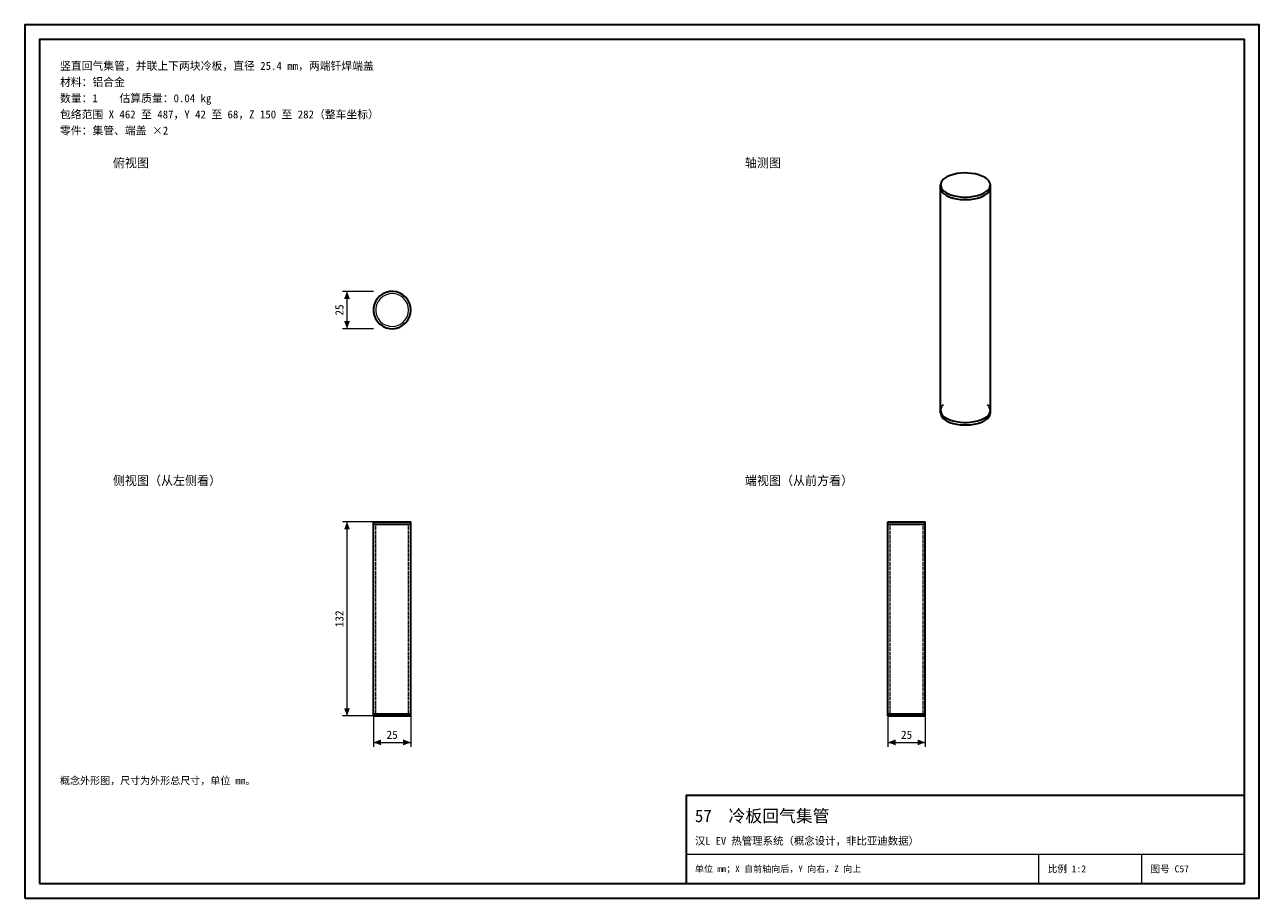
# Model space of a CAD drawing. Header units: millimetres. Extents: x 0 to 420, y 0 to 297.
import ezdxf
from ezdxf.enums import TextEntityAlignment as Align

# ---------------------------------------------------------------- set-up
doc = ezdxf.new("R2010")
doc.units = ezdxf.units.MM
doc.linetypes.add('DASHED', pattern=[1.524, 1.27, -0.254])
for name, color, linetype, lineweight, true_color in [('DIM', 7, 'Continuous', 18, 0x1e5aa0), ('FRAME', 7, 'Continuous', 35, 0x3c3c3c), ('HIDDEN', 7, 'DASHED', 13, 0x969696), ('OUTLINE', 7, 'Continuous', 35, 0x141414), ('TEXT', 7, 'Continuous', 18, 0x141414), ('THIN', 7, 'Continuous', 13, 0x6e6e6e)]:
    doc.layers.add(name, color=color, linetype=linetype, lineweight=lineweight, true_color=true_color)
doc.styles.add('ZH', font='simsun.ttc')

msp = doc.modelspace()

# ---------------------------------------------------------------- hatches: boundary and pattern name
at = {"layer": 'DIM'}
for points in [[(109.65, 206.35), (108.66, 203.75), (110.64, 203.75)], [(109.65, 193.65), (110.64, 196.25), (108.66, 196.25)], [(109.65, 128), (108.66, 125.4), (110.64, 125.4)], [(109.65, 62), (110.64, 64.6), (108.66, 64.6)], [(118.65, 53), (121.25, 52.01), (121.25, 53.99)], [(131.35, 53), (128.75, 53.99), (128.75, 52.01)], [(293.65, 53), (296.25, 52.01), (296.25, 53.99)], [(306.35, 53), (303.75, 53.99), (303.75, 52.01)]]:
    msp.add_hatch(color=7, dxfattribs=at).paths.add_polyline_path(points)

# ---------------------------------------------------------------- linework, layer by layer
for points in [[(118.65, 206.35), (108.15, 206.35)], [(109.65, 193.65), (109.65, 206.35)], [(118.65, 193.65), (108.15, 193.65)], [(118.65, 128), (108.15, 128)], [(109.65, 62), (109.65, 128)], [(118.65, 62), (108.15, 62)], [(118.65, 62), (118.65, 51.5)], [(131.35, 62), (131.35, 51.5)], [(293.65, 62), (293.65, 51.5)], [(306.35, 62), (306.35, 51.5)], [(118.65, 53), (131.35, 53)], [(293.65, 53), (306.35, 53)]]:
    msp.add_lwpolyline(points, dxfattribs=at)
at = {"layer": 'FRAME'}
for points in [[(0, 0), (420, 0), (420, 297), (0, 297)], [(5, 5), (415, 5), (415, 292), (5, 292)], [(225, 5), (415, 5), (415, 35), (225, 35)]]:
    msp.add_lwpolyline(points, close=True, dxfattribs=at)
at = {"layer": 'HIDDEN'}
for points in [[(131.35, 200), (131.24, 201.2), (130.9, 202.36), (130.34, 203.43), (129.6, 204.38), (128.68, 205.17), (127.64, 205.78), (126.5, 206.17), (125.3, 206.34), (124.1, 206.29), (122.92, 206), (121.83, 205.5), (120.84, 204.8), (120.01, 203.93), (119.36, 202.91), (118.91, 201.79), (118.68, 200.6), (118.68, 199.4), (118.91, 198.21), (119.36, 197.09), (120.01, 196.07), (120.84, 195.2), (121.83, 194.5), (122.92, 194), (124.1, 193.71), (125.3, 193.66), (126.5, 193.83), (127.64, 194.22), (128.68, 194.83), (129.6, 195.62), (130.34, 196.57), (130.9, 197.64), (131.24, 198.8), (131.35, 200)], [(131.35, 200), (131.24, 201.2), (130.9, 202.36), (130.34, 203.43), (129.6, 204.38), (128.68, 205.17), (127.64, 205.78), (126.5, 206.17), (125.3, 206.34), (124.1, 206.29), (122.92, 206), (121.83, 205.5), (120.84, 204.8), (120.01, 203.93), (119.36, 202.91), (118.91, 201.79), (118.68, 200.6), (118.68, 199.4), (118.91, 198.21), (119.36, 197.09), (120.01, 196.07), (120.84, 195.2), (121.83, 194.5), (122.92, 194), (124.1, 193.71), (125.3, 193.66), (126.5, 193.83), (127.64, 194.22), (128.68, 194.83), (129.6, 195.62), (130.34, 196.57), (130.9, 197.64), (131.24, 198.8), (131.35, 200)], [(131.35, 200), (131.24, 201.2), (130.9, 202.36), (130.34, 203.43), (129.6, 204.38), (128.68, 205.17), (127.64, 205.78), (126.5, 206.17), (125.3, 206.34), (124.1, 206.29), (122.92, 206), (121.83, 205.5), (120.84, 204.8), (120.01, 203.93), (119.36, 202.91), (118.91, 201.79), (118.68, 200.6), (118.68, 199.4), (118.91, 198.21), (119.36, 197.09), (120.01, 196.07), (120.84, 195.2), (121.83, 194.5), (122.92, 194), (124.1, 193.71), (125.3, 193.66), (126.5, 193.83), (127.64, 194.22), (128.68, 194.83), (129.6, 195.62), (130.34, 196.57), (130.9, 197.64), (131.24, 198.8), (131.35, 200)], [(131.35, 200), (131.24, 201.2), (130.9, 202.36), (130.34, 203.43), (129.6, 204.38), (128.68, 205.17), (127.64, 205.78), (126.5, 206.17), (125.3, 206.34), (124.1, 206.29), (122.92, 206), (121.83, 205.5), (120.84, 204.8), (120.01, 203.93), (119.36, 202.91), (118.91, 201.79), (118.68, 200.6), (118.68, 199.4), (118.91, 198.21), (119.36, 197.09), (120.01, 196.07), (120.84, 195.2), (121.83, 194.5), (122.92, 194), (124.1, 193.71), (125.3, 193.66), (126.5, 193.83), (127.64, 194.22), (128.68, 194.83), (129.6, 195.62), (130.34, 196.57), (130.9, 197.64), (131.24, 198.8), (131.35, 200)], [(131.35, 200), (131.24, 201.2), (130.9, 202.36), (130.34, 203.43), (129.6, 204.38), (128.68, 205.17), (127.64, 205.78), (126.5, 206.17), (125.3, 206.34), (124.1, 206.29), (122.92, 206), (121.83, 205.5), (120.84, 204.8), (120.01, 203.93), (119.36, 202.91), (118.91, 201.79), (118.68, 200.6), (118.68, 199.4), (118.91, 198.21), (119.36, 197.09), (120.01, 196.07), (120.84, 195.2), (121.83, 194.5), (122.92, 194), (124.1, 193.71), (125.3, 193.66), (126.5, 193.83), (127.64, 194.22), (128.68, 194.83), (129.6, 195.62), (130.34, 196.57), (130.9, 197.64), (131.24, 198.8), (131.35, 200)], [(130.6, 200), (130.47, 201.2), (130.08, 202.35), (129.46, 203.39), (128.63, 204.27), (127.62, 204.95), (126.5, 205.4), (125.3, 205.59), (124.09, 205.53), (122.93, 205.2), (121.86, 204.64), (120.93, 203.85), (120.2, 202.89), (119.69, 201.79), (119.43, 200.61), (119.43, 199.39), (119.69, 198.21), (120.2, 197.11), (120.93, 196.15), (121.86, 195.36), (122.93, 194.8), (124.09, 194.47), (125.3, 194.41), (126.5, 194.6), (127.62, 195.05), (128.63, 195.73), (129.46, 196.61), (130.08, 197.65), (130.47, 198.8), (130.6, 200)], [(130.6, 200), (130.47, 201.2), (130.08, 202.35), (129.46, 203.39), (128.63, 204.27), (127.62, 204.95), (126.5, 205.4), (125.3, 205.59), (124.09, 205.53), (122.93, 205.2), (121.86, 204.64), (120.93, 203.85), (120.2, 202.89), (119.69, 201.79), (119.43, 200.61), (119.43, 199.39), (119.69, 198.21), (120.2, 197.11), (120.93, 196.15), (121.86, 195.36), (122.93, 194.8), (124.09, 194.47), (125.3, 194.41), (126.5, 194.6), (127.62, 195.05), (128.63, 195.73), (129.46, 196.61), (130.08, 197.65), (130.47, 198.8), (130.6, 200)], [(131.35, 128), (130.08, 128), (128.81, 128), (127.54, 128), (126.27, 128), (125, 128), (123.73, 128), (122.46, 128), (121.19, 128), (119.92, 128), (118.65, 128)], [(131.35, 127.25), (130.08, 127.25), (128.81, 127.25), (127.54, 127.25), (126.27, 127.25), (125, 127.25), (123.73, 127.25), (122.46, 127.25), (121.19, 127.25), (119.92, 127.25), (118.65, 127.25)], [(131.35, 127.25), (130.08, 127.25), (128.81, 127.25), (127.54, 127.25), (126.27, 127.25), (125, 127.25), (123.73, 127.25), (122.46, 127.25), (121.19, 127.25), (119.92, 127.25), (118.65, 127.25)], [(130.6, 127.25), (129.36, 127.25), (128.11, 127.25), (126.87, 127.25), (125.62, 127.25), (124.38, 127.25), (123.13, 127.25), (121.89, 127.25), (120.64, 127.25), (119.4, 127.25)], [(119.4, 127.25), (120.64, 127.25), (121.89, 127.25), (123.13, 127.25), (124.38, 127.25), (125.62, 127.25), (126.87, 127.25), (128.11, 127.25), (129.36, 127.25), (130.6, 127.25)], [(119.4, 62.75), (119.4, 127.25)], [(130.6, 62.75), (130.6, 127.25)], [(300, 128), (298.94, 128), (297.88, 128), (296.82, 128), (295.77, 128), (294.71, 128), (293.65, 128)], [(300, 127.25), (298.94, 127.25), (297.88, 127.25), (296.82, 127.25), (295.77, 127.25), (294.71, 127.25), (293.65, 127.25)], [(300, 127.25), (298.94, 127.25), (297.88, 127.25), (296.82, 127.25), (295.77, 127.25), (294.71, 127.25), (293.65, 127.25)], [(300, 127.25), (299.07, 127.25), (298.13, 127.25), (297.2, 127.25), (296.27, 127.25), (295.33, 127.25), (294.4, 127.25)], [(294.4, 127.25), (295.64, 127.25), (296.89, 127.25), (298.13, 127.25), (299.38, 127.25), (300.62, 127.25), (301.87, 127.25), (303.11, 127.25), (304.36, 127.25), (305.6, 127.25)], [(294.4, 62.75), (294.4, 127.25)], [(306.35, 128), (305.29, 128), (304.23, 128), (303.18, 128), (302.12, 128), (301.06, 128), (300, 128)], [(306.35, 127.25), (305.29, 127.25), (304.23, 127.25), (303.18, 127.25), (302.12, 127.25), (301.06, 127.25), (300, 127.25)], [(305.6, 127.25), (304.67, 127.25), (303.73, 127.25), (302.8, 127.25), (301.87, 127.25), (300.93, 127.25), (300, 127.25)], [(306.35, 127.25), (305.29, 127.25), (304.23, 127.25), (303.18, 127.25), (302.12, 127.25), (301.06, 127.25), (300, 127.25)], [(305.6, 62.75), (305.6, 127.25)], [(131.35, 62.75), (130.08, 62.75), (128.81, 62.75), (127.54, 62.75), (126.27, 62.75), (125, 62.75), (123.73, 62.75), (122.46, 62.75), (121.19, 62.75), (119.92, 62.75), (118.65, 62.75)], [(131.35, 62.75), (130.08, 62.75), (128.81, 62.75), (127.54, 62.75), (126.27, 62.75), (125, 62.75), (123.73, 62.75), (122.46, 62.75), (121.19, 62.75), (119.92, 62.75), (118.65, 62.75)], [(131.35, 62), (130.08, 62), (128.81, 62), (127.54, 62), (126.27, 62), (125, 62), (123.73, 62), (122.46, 62), (121.19, 62), (119.92, 62), (118.65, 62)], [(130.6, 62.75), (129.36, 62.75), (128.11, 62.75), (126.87, 62.75), (125.62, 62.75), (124.38, 62.75), (123.13, 62.75), (121.89, 62.75), (120.64, 62.75), (119.4, 62.75)], [(119.4, 62.75), (120.64, 62.75), (121.89, 62.75), (123.13, 62.75), (124.38, 62.75), (125.62, 62.75), (126.87, 62.75), (128.11, 62.75), (129.36, 62.75), (130.6, 62.75)], [(300, 62.75), (298.94, 62.75), (297.88, 62.75), (296.82, 62.75), (295.77, 62.75), (294.71, 62.75), (293.65, 62.75)], [(300, 62.75), (298.94, 62.75), (297.88, 62.75), (296.82, 62.75), (295.77, 62.75), (294.71, 62.75), (293.65, 62.75)], [(300, 62), (298.94, 62), (297.88, 62), (296.82, 62), (295.77, 62), (294.71, 62), (293.65, 62)], [(300, 62.75), (299.07, 62.75), (298.13, 62.75), (297.2, 62.75), (296.27, 62.75), (295.33, 62.75), (294.4, 62.75)], [(294.4, 62.75), (295.64, 62.75), (296.89, 62.75), (298.13, 62.75), (299.38, 62.75), (300.62, 62.75), (301.87, 62.75), (303.11, 62.75), (304.36, 62.75), (305.6, 62.75)], [(306.35, 62.75), (305.29, 62.75), (304.23, 62.75), (303.18, 62.75), (302.12, 62.75), (301.06, 62.75), (300, 62.75)], [(305.6, 62.75), (304.67, 62.75), (303.73, 62.75), (302.8, 62.75), (301.87, 62.75), (300.93, 62.75), (300, 62.75)], [(306.35, 62.75), (305.29, 62.75), (304.23, 62.75), (303.18, 62.75), (302.12, 62.75), (301.06, 62.75), (300, 62.75)], [(306.35, 62), (305.29, 62), (304.23, 62), (303.18, 62), (302.12, 62), (301.06, 62), (300, 62)]]:
    msp.add_lwpolyline(points, dxfattribs=at)
at = {"layer": 'OUTLINE'}
for points in [[(326.74, 245), (325.65, 245.56), (324.49, 245.98), (323.3, 246.28), (322.09, 246.47), (320.86, 246.58), (319.63, 246.59), (318.41, 246.52), (317.19, 246.37), (315.99, 246.11), (314.81, 245.75), (313.69, 245.25), (312.66, 244.58), (311.84, 243.67), (311.49, 242.51)], [(328.51, 242.51), (328.44, 243.03), (328.24, 243.52), (327.95, 243.97), (327.59, 244.36), (327.18, 244.7), (326.74, 245)], [(311.49, 242.51), (311.83, 241.37), (312.62, 240.47), (313.61, 239.8), (314.7, 239.3), (315.84, 238.93), (317.02, 238.67), (318.2, 238.51), (319.4, 238.42), (320.6, 238.42), (321.8, 238.51), (322.98, 238.67), (324.16, 238.93), (325.3, 239.3), (326.39, 239.8), (327.38, 240.47), (328.17, 241.37), (328.51, 242.51)], [(311.49, 241.62), (311.49, 242.51)], [(311.49, 241.62), (311.83, 240.49), (312.62, 239.59), (313.61, 238.92), (314.7, 238.42), (315.84, 238.05), (317.02, 237.79), (318.2, 237.62), (319.4, 237.54), (320.6, 237.54), (321.8, 237.62), (322.98, 237.79), (324.16, 238.05), (325.3, 238.42), (326.39, 238.92), (327.38, 239.59), (328.17, 240.49), (328.51, 241.62)], [(311.49, 241.62), (311.83, 240.49), (312.62, 239.59), (313.61, 238.92), (314.7, 238.42), (315.84, 238.05), (317.02, 237.79), (318.2, 237.62), (319.4, 237.54), (320.6, 237.54), (321.8, 237.62), (322.98, 237.79), (324.16, 238.05), (325.3, 238.42), (326.39, 238.92), (327.38, 239.59), (328.17, 240.49), (328.51, 241.62)], [(311.49, 165.88), (311.49, 241.62)], [(328.51, 241.62), (328.51, 242.51)], [(328.51, 165.88), (328.51, 241.62)], [(131.35, 200), (131.24, 201.2), (130.9, 202.36), (130.34, 203.43), (129.6, 204.38), (128.68, 205.17), (127.64, 205.78), (126.5, 206.17), (125.3, 206.34), (124.1, 206.29), (122.92, 206), (121.83, 205.5), (120.84, 204.8), (120.01, 203.93), (119.36, 202.91), (118.91, 201.79), (118.68, 200.6), (118.68, 199.4), (118.91, 198.21), (119.36, 197.09), (120.01, 196.07), (120.84, 195.2), (121.83, 194.5), (122.92, 194), (124.1, 193.71), (125.3, 193.66), (126.5, 193.83), (127.64, 194.22), (128.68, 194.83), (129.6, 195.62), (130.34, 196.57), (130.9, 197.64), (131.24, 198.8), (131.35, 200)], [(312.5, 167.81), (312.23, 167.55), (311.99, 167.26), (311.79, 166.95), (311.63, 166.61), (311.53, 166.25), (311.49, 165.88)], [(311.49, 165.88), (311.83, 164.74), (312.62, 163.85), (313.61, 163.18), (314.7, 162.68), (315.84, 162.31), (317.02, 162.05), (318.2, 161.88), (319.4, 161.8), (320.6, 161.8), (321.8, 161.88), (322.98, 162.05), (324.16, 162.31), (325.3, 162.68), (326.39, 163.18), (327.38, 163.85), (328.17, 164.74), (328.51, 165.88)], [(311.49, 165.88), (311.83, 164.74), (312.62, 163.85), (313.61, 163.18), (314.7, 162.68), (315.84, 162.31), (317.02, 162.05), (318.2, 161.88), (319.4, 161.8), (320.6, 161.8), (321.8, 161.88), (322.98, 162.05), (324.16, 162.31), (325.3, 162.68), (326.39, 163.18), (327.38, 163.85), (328.17, 164.74), (328.51, 165.88)], [(311.49, 165), (311.49, 165.88)], [(311.49, 165), (311.83, 163.86), (312.62, 162.97), (313.61, 162.3), (314.7, 161.8), (315.84, 161.43), (317.02, 161.17), (318.2, 161), (319.4, 160.92), (320.6, 160.92), (321.8, 161), (322.98, 161.17), (324.16, 161.43), (325.3, 161.8), (326.39, 162.3), (327.38, 162.97), (328.17, 163.86), (328.51, 165)], [(328.51, 165.88), (328.47, 166.25), (328.37, 166.61), (328.21, 166.95), (328.01, 167.26), (327.77, 167.55), (327.5, 167.81)], [(328.51, 165), (328.51, 165.88)], [(118.65, 128), (119.92, 128), (121.19, 128), (122.46, 128), (123.73, 128), (125, 128), (126.27, 128), (127.54, 128), (128.81, 128), (130.08, 128), (131.35, 128)], [(118.65, 127.25), (118.65, 128)], [(118.65, 127.25), (119.92, 127.25), (121.19, 127.25), (122.46, 127.25), (123.73, 127.25), (125, 127.25), (126.27, 127.25), (127.54, 127.25), (128.81, 127.25), (130.08, 127.25), (131.35, 127.25)], [(118.65, 127.25), (119.92, 127.25), (121.19, 127.25), (122.46, 127.25), (123.73, 127.25), (125, 127.25), (126.27, 127.25), (127.54, 127.25), (128.81, 127.25), (130.08, 127.25), (131.35, 127.25)], [(118.65, 62.75), (118.65, 127.25)], [(131.35, 127.25), (131.35, 128)], [(131.35, 62.75), (131.35, 127.25)], [(293.65, 128), (294.92, 128), (296.19, 128), (297.46, 128), (298.73, 128), (300, 128), (301.27, 128), (302.54, 128), (303.81, 128), (305.08, 128), (306.35, 128)], [(293.65, 127.25), (293.65, 128)], [(293.65, 127.25), (294.92, 127.25), (296.19, 127.25), (297.46, 127.25), (298.73, 127.25), (300, 127.25), (301.27, 127.25), (302.54, 127.25), (303.81, 127.25), (305.08, 127.25), (306.35, 127.25)], [(293.65, 127.25), (294.92, 127.25), (296.19, 127.25), (297.46, 127.25), (298.73, 127.25), (300, 127.25), (301.27, 127.25), (302.54, 127.25), (303.81, 127.25), (305.08, 127.25), (306.35, 127.25)], [(293.65, 62.75), (293.65, 127.25)], [(306.35, 127.25), (306.35, 128)], [(306.35, 62.75), (306.35, 127.25)], [(118.65, 62.75), (119.92, 62.75), (121.19, 62.75), (122.46, 62.75), (123.73, 62.75), (125, 62.75), (126.27, 62.75), (127.54, 62.75), (128.81, 62.75), (130.08, 62.75), (131.35, 62.75)], [(118.65, 62.75), (119.92, 62.75), (121.19, 62.75), (122.46, 62.75), (123.73, 62.75), (125, 62.75), (126.27, 62.75), (127.54, 62.75), (128.81, 62.75), (130.08, 62.75), (131.35, 62.75)], [(118.65, 62), (118.65, 62.75)], [(118.65, 62), (119.92, 62), (121.19, 62), (122.46, 62), (123.73, 62), (125, 62), (126.27, 62), (127.54, 62), (128.81, 62), (130.08, 62), (131.35, 62)], [(131.35, 62), (131.35, 62.75)], [(293.65, 62.75), (294.92, 62.75), (296.19, 62.75), (297.46, 62.75), (298.73, 62.75), (300, 62.75), (301.27, 62.75), (302.54, 62.75), (303.81, 62.75), (305.08, 62.75), (306.35, 62.75)], [(293.65, 62.75), (294.92, 62.75), (296.19, 62.75), (297.46, 62.75), (298.73, 62.75), (300, 62.75), (301.27, 62.75), (302.54, 62.75), (303.81, 62.75), (305.08, 62.75), (306.35, 62.75)], [(293.65, 62), (293.65, 62.75)], [(293.65, 62), (294.92, 62), (296.19, 62), (297.46, 62), (298.73, 62), (300, 62), (301.27, 62), (302.54, 62), (303.81, 62), (305.08, 62), (306.35, 62)], [(306.35, 62), (306.35, 62.75)]]:
    msp.add_lwpolyline(points, dxfattribs=at)
at = {"layer": 'THIN'}
for points in [[(225, 15), (415, 15)], [(345, 5), (345, 15)], [(380, 5), (380, 15)]]:
    msp.add_lwpolyline(points, dxfattribs=at)

# ---------------------------------------------------------------- texts
at = {"layer": 'DIM', "style": 'ZH'}
for s, p in [('25', (107.05, 200)), ('132', (107.05, 95))]:
    msp.add_text(s, height=2.8, rotation=90, dxfattribs=at).set_placement(p, align=Align.MIDDLE_CENTER)
for p in [(125, 55.6), (300, 55.6)]:
    msp.add_text('25', height=2.8, dxfattribs=at).set_placement(p, align=Align.MIDDLE_CENTER)
at = {"layer": 'TEXT', "style": 'ZH'}
for s, height, p in [('竖直回气集管，并联上下两块冷板，直径 25.4 mm，两端钎焊端盖', 2.7, (12, 283)), ('材料：铝合金', 2.7, (12, 277.5)), ('数量：1    估算质量：0.04 kg', 2.7, (12, 272)), ('包络范围 X 462 至 487，Y 42 至 68，Z 150 至 282（整车坐标）', 2.7, (12, 266.5)), ('零件：集管、端盖 ×2', 2.7, (12, 261)), ('俯视图', 3, (30, 250)), ('轴测图', 3, (245, 250)), ('侧视图（从左侧看）', 3, (30, 142)), ('端视图（从前方看）', 3, (245, 142)), ('概念外形图，尺寸为外形总尺寸，单位 mm。', 2.5, (12, 40)), ('57  冷板回气集管', 4.2, (228, 28)), ('汉L EV 热管理系统（概念设计，非比亚迪数据）', 2.6, (228, 19.5)), ('单位 mm；X 自前轴向后，Y 向右，Z 向上', 2.2, (228, 10)), ('比例 1:2', 2.4, (348, 10)), ('图号 C57', 2.4, (383, 10))]:
    msp.add_text(s, height=height, dxfattribs=at).set_placement(p, align=Align.MIDDLE_LEFT)

doc.saveas('drawing.dxf')
